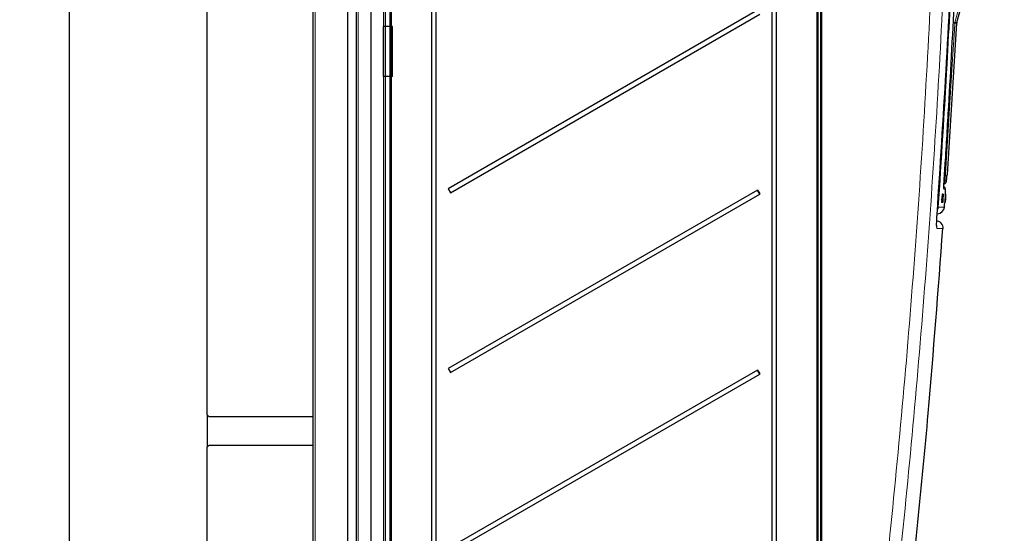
# Model space of a CAD drawing. Header units: millimetres. Extents: x 5 to 418, y 2 to 292.
# Tile 49 of 53: x 183 to 274, y 117 to 165. Entities that reach past the tile are written whole.
import ezdxf

# ---------------------------------------------------------------- set-up
doc = ezdxf.new("R2010")
doc.units = ezdxf.units.MM
doc.layers.add('SLD-0', color=7, linetype='Continuous')
doc.styles.add('SLDTEXTSTYLE1', font='TXT', dxfattribs={"width": 0.605})
doc.dimstyles.new('SLDDIMSTYLE1', dxfattribs={"dimtxt": 3.5, "dimasz": 3.302, "dimexe": 0, "dimexo": 0.0625, "dimgap": 0.875, "dimtad": 1, "dimlfac": 3, "dimrnd": 1e-09, "dimzin": 12, "dimdsep": 46, "dimtxsty": 'SLDTEXTSTYLE1', "dimsah": 1, "dimcen": 0.09, "dimadec": 0, "dimazin": 3, "dimtfac": 1, "dimtofl": 0, "dimtmove": 0, "dimatfit": 3, "dimfxl": 1, "dimfrac": 2, "dimtolj": 1, "dimtzin": 12, "dimarcsym": 0})

# ---------------------------------------------------------------- blocks, each defined once
blk = doc.blocks.new('_D_1')
at = {"layer": 'SLD-0', "color": 7}
for p, q in [((199.915, 242.454), (186.149, 242.454)), ((187.149, 242.454), (187.149, 107.454)), ((199.915, 107.454), (186.149, 107.454))]:
    blk.add_line(p, q, dxfattribs=at)
for points in [[(187.149, 242.454), (186.641, 239.152), (187.657, 239.152)], [(187.149, 107.454), (187.657, 110.756), (186.641, 110.756)]]:
    blk.add_solid(points, dxfattribs=at)
at = {"layer": 'SLD-0', "color": 7, "insert": (182.637, 170.943), "char_height": 3.5, "attachment_point": 1, "rotation": 90, "style": 'SLDTEXTSTYLE1'}
blk.add_mtext('405', dxfattribs=at)

msp = doc.modelspace()

# ---------------------------------------------------------------- linework, layer by layer
at = {"color": 7, "linetype": 'Continuous', "lineweight": 25}
for p, q in [((213.7478, 81.287), (213.7478, 251.287)), ((215.0812, 251.287), (215.0812, 81.287)), ((216.4145, 251.287), (216.4145, 81.287)), ((212.9145, 244.9536), (212.9145, 87.6203)), ((216.9145, 88.773), (216.9145, 244.286)), ((256.7478, 112.3991), (256.7478, 243.8134)), ((199.9145, 128.287), (199.9145, 242.4536)), ((209.7478, 108.4536), (209.7478, 243.1203)), ((256.4145, 239.4525), (256.4145, 112.6912)), ((220.6896, 237.9203), (220.6896, 92.287)), ((221.1305, 92.287), (221.1305, 237.9203)), ((252.1896, 237.9203), (252.1896, 113.0536)), ((252.6305, 113.0536), (252.6305, 237.9203)), ((269.3231, 164.6359), (271.5005, 172.7618)), ((250.8732, 165.7655), (222.2303, 149.2285)), ((222.4469, 148.8532), (251.0898, 165.3902)), ((268.4371, 150.5409), (269.3124, 164.5703)), ((222.2303, 149.2285), (222.4469, 148.8532)), ((250.8732, 149.0988), (222.2303, 132.5619)), ((222.4469, 132.1866), (251.0898, 148.7235)), ((251.0898, 148.7235), (250.8732, 149.0988)), ((267.9512, 148.7216), (267.9515, 148.7285)), ((267.9848, 148.7263), (267.9515, 148.7285)), ((267.9515, 148.7285), (267.9518, 148.7285)), ((267.9899, 148.7262), (267.957, 148.7284)), ((267.9708, 148.3728), (267.9848, 148.7263)), ((267.9715, 147.9609), (268.0112, 148.557)), ((268.0039, 148.7261), (267.9717, 148.7282)), ((268.0263, 148.7258), (267.9753, 147.9609)), ((268.0091, 148.726), (267.9759, 148.3715)), ((268.0091, 148.726), (267.9771, 148.7282)), ((267.9899, 148.7262), (267.9822, 148.5325)), ((267.9848, 148.7263), (267.9899, 148.7262)), ((267.9857, 148.5323), (268.0039, 148.7261)), ((268.0238, 148.7259), (267.9919, 148.728)), ((268.0263, 148.7258), (267.9944, 148.728)), ((268.0039, 148.7261), (268.0091, 148.726)), ((268.0116, 148.7188), (268.0172, 148.7376)), ((268.0505, 148.7354), (268.0179, 148.7376)), ((268.0238, 148.7259), (268.0263, 148.7258)), ((268.044, 148.7141), (268.0505, 148.7354)), ((268.0653, 149.3646), (268.1227, 149.3596)), ((268.2673, 148.7186), (268.2341, 148.7208)), ((268.268, 148.7186), (268.2351, 148.7208)), ((268.2697, 148.7186), (268.2375, 148.7207)), ((268.2704, 148.7186), (268.2383, 148.7207)), ((268.272, 148.7186), (268.2401, 148.7207)), ((268.2749, 148.7186), (268.2425, 148.7208)), ((268.2755, 148.7186), (268.2429, 148.7208)), ((268.245, 148.3652), (268.2673, 148.7186)), ((268.2704, 148.7186), (268.2456, 148.364)), ((268.268, 148.7186), (268.2557, 148.5249)), ((268.2562, 148.5248), (268.2697, 148.7186)), ((268.2673, 148.7186), (268.268, 148.7186)), ((268.2685, 148.6253), (268.2749, 148.7186)), ((268.269, 148.6253), (268.2693, 148.6303)), ((268.2755, 148.7186), (268.2694, 148.6252)), ((268.2697, 148.7186), (268.2704, 148.7186)), ((268.2749, 148.7186), (268.2755, 148.7186)), ((267.9118, 148.5126), (267.8958, 148.1466)), ((267.929, 148.1444), (267.8958, 148.1466)), ((267.9323, 147.9613), (267.899, 147.9635)), ((267.9451, 148.5103), (267.9118, 148.5126)), ((267.9285, 148.5124), (267.9118, 148.5126)), ((267.9617, 148.5102), (267.9285, 148.5124)), ((267.9451, 148.5103), (267.929, 148.1444)), ((267.929, 148.1444), (267.9617, 148.5102)), ((267.9323, 147.9613), (267.9708, 148.3728)), ((267.9375, 147.9613), (267.9323, 147.9613)), ((267.9621, 148.2245), (267.9375, 147.9613)), ((267.9546, 147.9611), (267.9375, 147.9622)), ((267.9617, 148.5102), (267.9451, 148.5103)), ((267.9708, 148.3728), (267.9495, 148.3742)), ((267.9546, 147.9611), (267.9652, 148.2315)), ((267.9597, 147.961), (267.9546, 147.9611)), ((267.9759, 148.3715), (267.9597, 147.961)), ((267.9715, 147.9609), (267.9597, 147.9617)), ((267.9983, 147.9508), (267.9659, 147.953)), ((267.9753, 147.9609), (267.9715, 147.9609)), ((267.9967, 148.4443), (267.9828, 148.4452)), ((268.0027, 148.5347), (267.9912, 148.5355)), ((267.9967, 148.4443), (268.0027, 148.5347)), ((268.0108, 148.3489), (268.0012, 148.3496)), ((268.025, 148.2305), (268.0276, 148.2054)), ((268.0473, 148.5129), (268.0415, 148.4898)), ((268.2162, 147.9536), (268.1829, 147.9558)), ((268.2204, 147.9438), (268.1886, 147.9459)), ((268.2165, 148.5046), (268.1932, 148.1388)), ((268.2265, 148.1366), (268.1932, 148.1388)), ((268.2162, 147.9536), (268.245, 148.3652)), ((268.2168, 147.9536), (268.2162, 147.9536)), ((268.2498, 148.5024), (268.2165, 148.5046)), ((268.2186, 148.5046), (268.2165, 148.5046)), ((268.2353, 148.2169), (268.2168, 147.9536)), ((268.219, 147.9536), (268.2169, 147.9538)), ((268.2519, 148.5024), (268.2186, 148.5046)), ((268.219, 147.9536), (268.2361, 148.2239)), ((268.2196, 147.9536), (268.219, 147.9536)), ((268.2456, 148.364), (268.2196, 147.9536)), ((268.223, 147.9536), (268.2224, 147.9536)), ((268.2357, 148.14), (268.223, 147.9536)), ((268.2254, 147.9536), (268.223, 147.9538)), ((268.226, 147.9536), (268.2254, 147.9536)), ((268.2265, 148.1366), (268.2519, 148.5024)), ((268.2498, 148.5024), (268.2265, 148.1366)), ((268.2336, 148.1596), (268.2326, 148.1597)), ((268.2347, 148.1694), (268.2333, 148.1695)), ((268.2336, 148.1596), (268.2347, 148.1694)), ((268.2372, 148.1846), (268.2342, 148.1848)), ((268.2352, 148.14), (268.2597, 148.4972)), ((268.2375, 148.1399), (268.2407, 148.189)), ((268.2611, 148.4971), (268.238, 148.1398)), ((268.245, 148.3652), (268.2424, 148.3654)), ((268.2449, 148.3165), (268.2426, 148.3167)), ((268.2449, 148.3165), (268.2509, 148.4048)), ((268.2596, 148.4891), (268.2451, 148.2773)), ((268.2464, 148.2773), (268.2594, 148.4783)), ((268.2509, 148.4048), (268.2484, 148.4049)), ((268.2519, 148.5024), (268.2498, 148.5024)), ((268.2576, 148.5127), (268.256, 148.5128)), ((268.2576, 148.5127), (268.2578, 148.5225)), ((267.5343, 146.9138), (267.4208, 146.9078)), ((222.2303, 132.5619), (222.4469, 132.1866)), ((250.8732, 132.4321), (222.2303, 115.8952)), ((251.0898, 132.0569), (250.8732, 132.4321)), ((222.4469, 115.5199), (251.0898, 132.0569)), ((199.9145, 128.287), (200.0812, 128.1203)), ((199.9145, 128.287), (199.9145, 125.287)), ((200.0812, 128.1203), (209.7478, 128.1203)), ((200.0812, 125.4536), (199.9145, 125.287)), ((199.9145, 107.4536), (199.9145, 125.287)), ((209.7478, 125.4536), (200.0812, 125.4536))]:
    msp.add_line(p, q, dxfattribs=at)
at = {"color": 7, "linetype": 'Continuous', "lineweight": 18}
for p, q in [((213.9116, 251.287), (213.9116, 81.287)), ((216.2508, 81.287), (216.2508, 251.287)), ((216.8478, 88.5177), (216.8478, 244.287)), ((216.9824, 244.286), (216.9824, 88.773)), ((256.4824, 243.8205), (256.4824, 113.314)), ((256.68, 113.3139), (256.68, 243.8205)), ((256.8157, 243.8134), (256.8157, 112.3991)), ((209.9116, 243.1203), (209.9116, 108.4536)), ((256.349, 112.6912), (256.349, 239.4525)), ((269.1284, 164.5703), (269.1391, 164.6359)), ((269.3124, 164.5703), (269.1284, 164.5703)), ((269.1391, 164.6359), (269.3231, 164.6359)), ((268.3961, 150.4186), (268.3964, 150.4235)), ((267.9652, 148.2315), (267.9628, 148.2316)), ((267.9857, 148.5323), (267.9822, 148.5325)), ((268.2594, 148.4783), (268.2589, 148.4784))]:
    msp.add_line(p, q, dxfattribs=at)
at = {"color": 7, "linetype": 'Continuous'}
for p, q in [((216.2312, 159.6203), (216.2312, 164.2503)), ((217.0645, 164.2503), (216.2312, 164.2503)), ((217.0645, 159.6203), (217.0645, 164.2503)), ((217.0645, 159.6203), (216.2312, 159.6203))]:
    msp.add_line(p, q, dxfattribs=at)
at = {"color": 7, "linetype": 'Continuous', "lineweight": 18, "flags": 128}
for points in [[(273.703, 181.6477), (273.5302, 181.0038), (272.8393, 178.4282), (270.0754, 168.1259), (269.1391, 164.6359)], [(269.1284, 164.5703), (269.0868, 163.905), (268.9205, 161.2435), (268.2253, 150.1151)], [(268.1024, 149.248), (268.1058, 149.2295), (268.1069, 149.1973)], [(267.4387, 145.7867), (267.4635, 145.6746), (267.4676, 145.5395)]]:
    msp.add_lwpolyline(points, dxfattribs=at)
at = {"color": 7, "linetype": 'Continuous', "lineweight": 25, "flags": 128}
for points in [[(268.2441, 148.7204), (268.2474, 148.7702), (268.261, 148.9766), (268.2746, 149.183)], [(268.1649, 147.5317), (268.1787, 147.7381), (268.1925, 147.9445), (268.1931, 147.9538)]]:
    msp.add_lwpolyline(points, dxfattribs=at)
at = {"color": 7, "linetype": 'Continuous', "lineweight": 18}
for centre, radius, start, end in [((266.2608, 121.3795), 43.2859, 86.201525, 86.465978), ((266.1647, 154.2248), 10.8276, 74.055713, 75.177151), ((267.888, 149.9691), 0.3334, 314.54316, 356.43635), ((267.3098, 136.6948), 13.4515, 86.097181, 86.429568), ((266.9306, 147.5496), 0.6674, 331.139761, 356.172565), ((267.2723, 143.9172), 3.6025, 84.835866, 85.87491)]:
    msp.add_arc(centre, radius, start, end, dxfattribs=at)
at = {"color": 7, "linetype": 'Continuous', "lineweight": 25}
for centre, radius, start, end in [((269.6451, 164.5496), 0.3333, 165, 176.429851), ((268.1045, 150.5622), 0.3333, 331.940737, 356.223915), ((266.9695, 158.1389), 18.4612, 209.319609, 210.664467), ((268.1082, 149.1936), 0.1667, 357.305826, 85), ((267.4999, 147.5796), 0.6667, 273, 355.664366), ((267.3773, 145.577), 0.6667, 355.916726, 89), ((266.9695, 141.4723), 18.4612, 209.319609, 210.664467)]:
    msp.add_arc(centre, radius, start, end, dxfattribs=at)
at = {"color": 7, "linetype": 'Continuous', "lineweight": 18}
for points, knots in [([(269.5564, 188.7517), (269.544, 188.3075), (269.482, 186.0861), (269.1875, 176.7571), (268.6129, 163.4472), (267.8785, 151.9276), (267.5965, 147.5051)], [0, 0, 0, 0, 0.03228756, 0.16143818, 0.67806661, 1, 1, 1, 1]), ([(259.7873, 88.9379), (260.5553, 94.9396), (261.902, 105.4637), (263.492, 120.5499), (264.7414, 134.1693), (265.7871, 147.8048), (266.6278, 161.4214), (267.281, 175.0174), (267.5487, 184.0666), (267.6825, 188.5913)], [0, 0, 0, 0, 0.1814894, 0.3182486, 0.4550077, 0.5917253, 0.7284429, 0.8642214, 1, 1, 1, 1]), ([(268.8211, 188.4634), (268.6873, 183.9496), (268.4196, 174.9219), (267.7665, 161.3418), (266.9258, 147.7245), (265.8788, 134.0721), (264.6278, 120.4357), (263.0359, 105.3307), (261.6875, 94.7934), (260.9186, 88.7843)], [0, 0, 0, 0, 0.1354201, 0.2708403, 0.4076924, 0.5445446, 0.6814383, 0.818332, 1, 1, 1, 1]), ([(268.3594, 149.9508), (268.3697, 150.0817), (268.3821, 150.2393), (268.3943, 150.3969), (268.3964, 150.4235)], [0, 0, 0, 0, 0.8306218, 1, 1, 1, 1]), ([(268.3964, 150.4235), (268.3987, 150.4522), (268.4033, 150.5094), (268.4066, 150.5382), (268.4076, 150.5404), (268.4078, 150.5409)], [0, 0, 0, 0, 0.4289712, 0.8581067, 1, 1, 1, 1]), ([(268.4078, 150.5409), (268.4107, 150.5409), (268.4253, 150.5412), (268.4416, 150.5415), (268.4333, 150.5413), (268.4314, 150.5413)], [0, 0, 0, 0, 0.1604843, 0.8024277, 1, 1, 1, 1]), ([(268.2253, 150.1151), (268.2242, 150.0964), (268.222, 150.0589), (268.2199, 150.0089), (268.2191, 149.9712), (268.2195, 149.9512), (268.2204, 149.9492), (268.2208, 149.9484)], [0, 0, 0, 0, 0.2147505, 0.4295793, 0.6438148, 0.8575512, 1, 1, 1, 1]), ([(268.2208, 149.9484), (268.2284, 149.9485), (268.2664, 149.9492), (268.3173, 149.9501), (268.3467, 149.9506), (268.3594, 149.9508)], [0, 0, 0, 0, 0.1241023, 0.6205161, 1, 1, 1, 1]), ([(268.1069, 149.1973), (268.105, 149.2055), (268.1013, 149.2219), (268.1013, 149.3055), (268.1043, 149.3844), (268.1051, 149.4055)], [0, 0, 0, 0, 0.4227108, 0.8453863, 1, 1, 1, 1]), ([(268.2559, 149.1843), (268.26, 149.1839), (268.2726, 149.1828), (268.1732, 149.1915), (268.1069, 149.1973)], [0, 0, 0, 0, 0.3324436, 1, 1, 1, 1]), ([(267.4809, 146.8734), (267.4743, 146.7742), (267.458, 146.5261), (267.4416, 146.1512), (267.4362, 145.8136), (267.4442, 145.584), (267.4598, 145.5543), (267.4676, 145.5395)], [0, 0, 0, 0, 0.1425574, 0.3566686, 0.5708961, 0.785425, 1, 1, 1, 1]), ([(267.5965, 147.5051), (267.6222, 147.5064), (267.7506, 147.5132), (268.0083, 147.5266), (268.2006, 147.5367), (268.1473, 147.5339), (268.139, 147.5335)], [0, 0, 0, 0, 0.0691303, 0.3456599, 0.8987746, 1, 1, 1, 1]), ([(268.0369, 145.5295), (268.0236, 145.5297), (267.996, 145.5302), (267.7988, 145.5337), (267.5725, 145.5376), (267.4676, 145.5395)], [0, 0, 0, 0, 0.33099441, 0.6897016, 1, 1, 1, 1])]:
    msp.add_open_spline(points, degree=3, knots=knots, dxfattribs=at)
at = {"color": 7, "linetype": 'Continuous', "lineweight": 25}
for points, knots in [([(267.4809, 146.8734), (267.772, 151.3009), (268.3542, 160.1569), (269.0289, 174.0216), (269.3135, 183.4605), (269.4643, 188.4634)], [0, 0, 0, 0, 0.3196707, 0.6394063, 1, 1, 1, 1]), ([(268.1283, 149.8637), (268.1355, 149.9746), (268.1715, 150.529), (268.3205, 152.8576), (268.8859, 162.1741), (269.4732, 174.2194), (269.7937, 184.4949), (269.8925, 187.6624)], [0, 0, 0, 0, 0.0088087, 0.0440433, 0.1849823, 0.7487663, 1, 1, 1, 1]), ([(268.3589, 149.9435), (268.3605, 149.9631), (268.373, 150.1215), (268.3853, 150.2798), (268.3961, 150.4186)], [0, 0, 0, 0, 0.1240776, 1, 1, 1, 1]), ([(268.396, 150.4161), (268.397, 150.4299), (268.4, 150.4686), (268.4032, 150.5025), (268.4037, 150.5075), (268.4039, 150.5092)], [0, 0, 0, 0, 0.26786776, 0.75372559, 1, 1, 1, 1]), ([(268.1051, 149.4055), (268.1061, 149.4393), (268.109, 149.5264), (268.1176, 149.6924), (268.1253, 149.8152), (268.1283, 149.8637)], [0, 0, 0, 0, 0.277333, 0.7146433, 1, 1, 1, 1]), ([(268.1162, 149.655), (268.1342, 149.659), (268.1921, 149.6719), (268.2729, 149.7365), (268.3316, 149.8235), (268.3525, 149.8938), (268.3578, 149.9304), (268.359, 149.9445), (268.3594, 149.95), (268.3594, 149.9508)], [0, 0, 0, 0, 0.1299785, 0.4188581, 0.7191212, 0.8943821, 0.9587431, 0.9943364, 1, 1, 1, 1]), ([(268.0112, 148.557), (268.0083, 148.5318), (268.0032, 148.4867), (267.9987, 148.4573), (267.9967, 148.4443)], [0, 0, 0, 0, 0.5596859, 1, 1, 1, 1]), ([(268.0027, 148.5347), (268.0064, 148.5617), (268.013, 148.6098), (268.0205, 148.6904), (268.0238, 148.7259)], [0, 0, 0, 0, 0.5604274, 1, 1, 1, 1]), ([(268.0444, 148.6471), (268.0432, 148.6453), (268.0408, 148.6416), (268.0352, 148.6006), (268.0261, 148.5066), (268.0196, 148.4142), (268.0151, 148.3493)], [0, 0, 0, 0, 0.1872234, 0.3739058, 0.5607363, 1, 1, 1, 1]), ([(268.0415, 148.4898), (268.0427, 148.5136), (268.0452, 148.5611), (268.047, 148.6156), (268.0465, 148.6436), (268.0451, 148.646), (268.0444, 148.6471)], [0, 0, 0, 0, 0.2805533, 0.5597389, 0.7796538, 1, 1, 1, 1]), ([(268.0505, 148.7354), (268.0518, 148.7326), (268.0543, 148.7271), (268.0543, 148.6716), (268.0517, 148.5962), (268.0487, 148.5407), (268.0473, 148.5129)], [0, 0, 0, 0, 0.2800806, 0.5594487, 0.7795488, 1, 1, 1, 1]), ([(268.1031, 149.238), (268.1032, 149.2378), (268.1034, 149.2361), (268.1023, 149.2505), (268.1019, 149.2948), (268.1038, 149.3643), (268.1049, 149.4055)], [0, 0, 0, 0, 0.02204328, 0.19735753, 0.52279025, 1, 1, 1, 1]), ([(268.2661, 148.6303), (268.2659, 148.6287), (268.2655, 148.6255), (268.2632, 148.5947), (268.2604, 148.5541), (268.2586, 148.5265), (268.2576, 148.5127)], [0, 0, 0, 0, 0.2800014, 0.5591308, 0.7793201, 1, 1, 1, 1]), ([(268.2578, 148.5225), (268.2598, 148.5522), (268.2638, 148.6116), (268.2685, 148.6779), (268.2713, 148.7137), (268.2717, 148.717), (268.272, 148.7186)], [0, 0, 0, 0, 0.2802532, 0.5595228, 0.7795924, 1, 1, 1, 1]), ([(268.2594, 148.5209), (268.2605, 148.5377), (268.2627, 148.5713), (268.265, 148.6079), (268.2661, 148.6276), (268.2661, 148.6294), (268.2661, 148.6303)], [0, 0, 0, 0, 0.27946, 0.5589523, 0.7792553, 1, 1, 1, 1]), ([(268.272, 148.7186), (268.2719, 148.7155), (268.2718, 148.7094), (268.269, 148.6623), (268.2648, 148.5956), (268.2616, 148.548), (268.2601, 148.5241)], [0, 0, 0, 0, 0.2801842, 0.55985531, 0.77999994, 1, 1, 1, 1]), ([(267.967, 148.277), (267.9661, 148.2672), (267.9645, 148.2498), (267.9628, 148.2322), (267.9621, 148.2245)], [0, 0, 0, 0, 0.56000161, 1, 1, 1, 1]), ([(267.9652, 148.2315), (267.9656, 148.24), (267.9662, 148.2551), (267.9668, 148.2703), (267.967, 148.277)], [0, 0, 0, 0, 0.5599998, 1, 1, 1, 1]), ([(267.9822, 148.5325), (267.9817, 148.5194), (267.981, 148.5013), (267.98, 148.4774), (267.9793, 148.4655), (267.9789, 148.4595)], [0, 0, 0, 0, 0.5612769, 0.7817626, 1, 1, 1, 1]), ([(267.9789, 148.4595), (267.9802, 148.4731), (267.9825, 148.4974), (267.9847, 148.5216), (267.9857, 148.5323)], [0, 0, 0, 0, 0.5599999, 1, 1, 1, 1]), ([(267.9983, 147.9508), (267.9963, 147.955), (267.9924, 147.9635), (267.9954, 148.0798), (268.0024, 148.216), (268.008, 148.3046), (268.0108, 148.3489)], [0, 0, 0, 0, 0.2799551, 0.5580876, 0.7789116, 1, 1, 1, 1]), ([(268.0276, 148.2054), (268.0245, 148.1662), (268.0183, 148.088), (268.0094, 148.0026), (268.0025, 147.9571), (267.9997, 147.9529), (267.9983, 147.9508)], [0, 0, 0, 0, 0.2802563, 0.5595462, 0.7795894, 1, 1, 1, 1]), ([(268.0151, 148.3493), (268.0125, 148.3083), (268.0072, 148.2264), (268.0016, 148.1164), (268.0007, 148.0504), (268.0028, 148.0429), (268.0038, 148.0391)], [0, 0, 0, 0, 0.28124501, 0.56071564, 0.78013802, 1, 1, 1, 1]), ([(268.0038, 148.0391), (268.0051, 148.0419), (268.0078, 148.0476), (268.0157, 148.1125), (268.0215, 148.1858), (268.025, 148.2305)], [0, 0, 0, 0, 0.2807112, 0.5609046, 1, 1, 1, 1]), ([(268.0108, 148.3489), (268.0147, 148.4065), (268.0191, 148.4732), (268.024, 148.526), (268.0247, 148.5333)], [0, 0, 0, 0, 0.8621576, 1, 1, 1, 1]), ([(268.2376, 148.1838), (268.2351, 148.1474), (268.2302, 148.0744), (268.2246, 147.995), (268.2212, 147.95), (268.2207, 147.9459), (268.2204, 147.9438)], [0, 0, 0, 0, 0.27940068, 0.55906421, 0.77937834, 1, 1, 1, 1]), ([(268.2204, 147.9438), (268.2204, 147.9469), (268.2205, 147.9529), (268.2239, 148.0096), (268.2285, 148.0821), (268.2319, 148.1337), (268.2336, 148.1596)], [0, 0, 0, 0, 0.2799105, 0.5592491, 0.7794763, 1, 1, 1, 1]), ([(268.2263, 148.0321), (268.2265, 148.0342), (268.227, 148.0384), (268.23, 148.08), (268.2336, 148.1314), (268.236, 148.1668), (268.2372, 148.1846)], [0, 0, 0, 0, 0.2798831, 0.5589932, 0.779319, 1, 1, 1, 1]), ([(268.2347, 148.1694), (268.2334, 148.1496), (268.2308, 148.1101), (268.2277, 148.0607), (268.2263, 148.0353), (268.2263, 148.0332), (268.2263, 148.0321)], [0, 0, 0, 0, 0.2808811, 0.5600727, 0.7796532, 1, 1, 1, 1]), ([(268.2389, 148.2695), (268.2383, 148.2597), (268.237, 148.2422), (268.2358, 148.2246), (268.2353, 148.2169)], [0, 0, 0, 0, 0.5600016, 1, 1, 1, 1]), ([(268.2361, 148.2239), (268.2366, 148.2324), (268.2376, 148.2476), (268.2385, 148.2628), (268.2389, 148.2695)], [0, 0, 0, 0, 0.5599998, 1, 1, 1, 1]), ([(268.2372, 148.1846), (268.2386, 148.2058), (268.2414, 148.2483), (268.2444, 148.2961), (268.2459, 148.3232), (268.2459, 148.3257), (268.2459, 148.3269)], [0, 0, 0, 0, 0.2797467, 0.5591709, 0.7794436, 1, 1, 1, 1]), ([(268.2495, 148.3724), (268.2491, 148.3649), (268.2483, 148.3497), (268.2451, 148.2986), (268.2414, 148.2407), (268.2389, 148.2028), (268.2376, 148.1838)], [0, 0, 0, 0, 0.2798072, 0.5591854, 0.7794082, 1, 1, 1, 1]), ([(268.2459, 148.3269), (268.2458, 148.326), (268.2456, 148.3244), (268.2452, 148.3189), (268.2449, 148.3165)], [0, 0, 0, 0, 0.5597721, 1, 1, 1, 1]), ([(268.2601, 148.5241), (268.2589, 148.5059), (268.2564, 148.4696), (268.2523, 148.4109), (268.2506, 148.387), (268.2495, 148.3724)], [0, 0, 0, 0, 0.2804963, 0.56100335, 1, 1, 1, 1]), ([(268.2509, 148.4037), (268.2511, 148.4054), (268.2515, 148.4089), (268.2534, 148.4333), (268.2563, 148.4747), (268.2583, 148.5055), (268.2594, 148.5209)], [0, 0, 0, 0, 0.2806803, 0.5609514, 0.7800568, 1, 1, 1, 1]), ([(268.2509, 148.4048), (268.2509, 148.4045), (268.2509, 148.404), (268.2509, 148.4038), (268.2509, 148.4037)], [0, 0, 0, 0, 0.5600031, 1, 1, 1, 1]), ([(268.2557, 148.5249), (268.2549, 148.5119), (268.2538, 148.4938), (268.2522, 148.4699), (268.2515, 148.4579), (268.2511, 148.452)], [0, 0, 0, 0, 0.5612769, 0.7817626, 1, 1, 1, 1]), ([(268.2511, 148.452), (268.252, 148.4656), (268.2537, 148.4898), (268.2554, 148.5141), (268.2562, 148.5248)], [0, 0, 0, 0, 0.5599999, 1, 1, 1, 1]), ([(267.4463, 145.7288), (267.4463, 145.7284), (267.447, 145.7235), (267.4439, 145.7532), (267.4412, 145.8365), (267.441, 146.0134), (267.4486, 146.2811), (267.4626, 146.5817), (267.4768, 146.787), (267.4828, 146.8734)], [0, 0, 0, 0, 0.0078263, 0.0943793, 0.2246762, 0.4090654, 0.6173169, 0.8388936, 1, 1, 1, 1]), ([(267.4491, 146.2303), (267.4502, 146.2681), (267.4542, 146.4028), (267.4661, 146.6297), (267.479, 146.8104), (267.4835, 146.8733)], [0, 0, 0, 0, 0.2031519, 0.7223472, 1, 1, 1, 1]), ([(262.2288, 88.8054), (263.0544, 95.2941), (264.7321, 108.4789), (266.6506, 127.3946), (267.585, 139.8285), (268.0135, 145.5313)], [0, 0, 0, 0, 0.3440815, 0.6991646, 1, 1, 1, 1]), ([(268.0421, 145.5294), (268.0422, 145.5294), (268.0441, 145.5294), (268.0405, 145.5294), (268.0369, 145.5295)], [0, 0, 0, 0, 0.03072292, 1, 1, 1, 1])]:
    msp.add_open_spline(points, degree=3, knots=knots, dxfattribs=at)

# ---------------------------------------------------------------- dimensions: what is measured, and where the dimension line sits
at = {"layer": 'SLD-0', "color": 7}
dim = msp.add_linear_dim(base=(187.1491, 107.4536), p1=(199.9145, 242.4536), p2=(199.9145, 107.4536), angle=90, dimstyle='SLDDIMSTYLE1', dxfattribs=at)
dim.commit()
dim.dimension.update_dxf_attribs({"geometry": '_D_1', "text_midpoint": (187.1491, 174.9536), "dimtype": 160})

doc.saveas('drawing.dxf')
